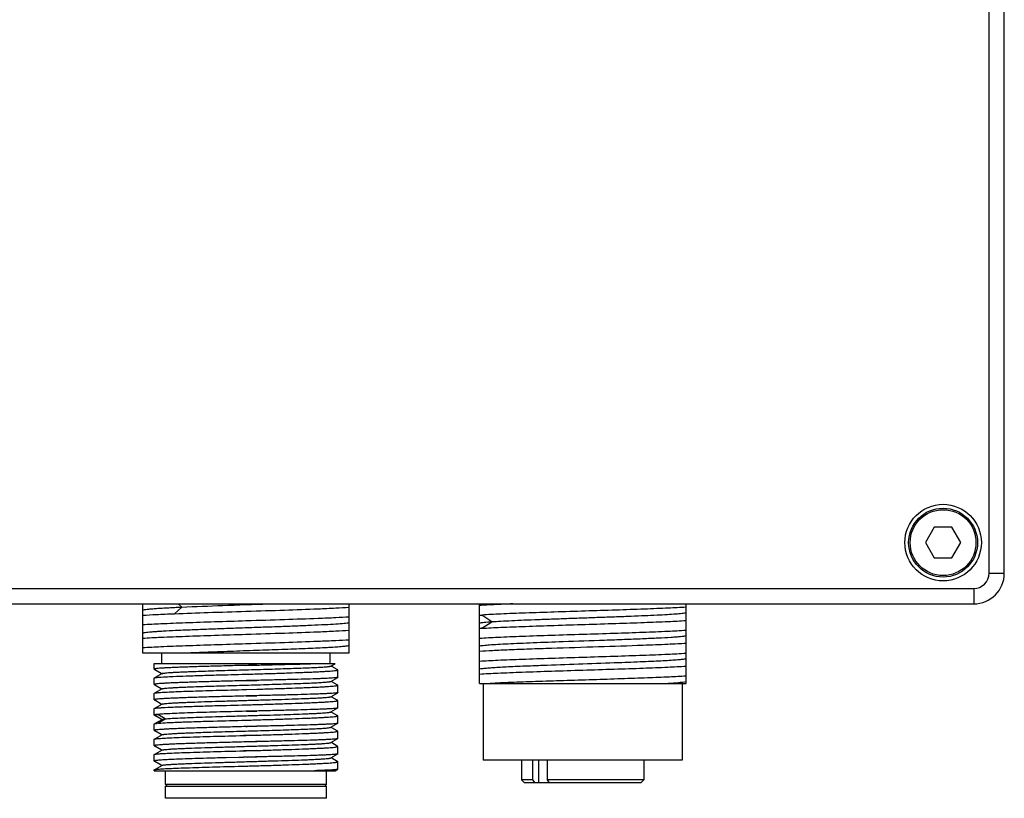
# Model space of a CAD drawing. Header units: millimetres. Extents: x 166 to 626, y 114 to 458.
# Tile 4 of 14: x 350 to 414, y 236 to 286. Entities that reach past the tile are written whole.
import ezdxf

# ---------------------------------------------------------------- set-up
doc = ezdxf.new("R2010")
doc.units = ezdxf.units.MM
doc.header["$LTSCALE"] = 46.255
doc.header["$PDMODE"] = 3
doc.header["$PDSIZE"] = 8
doc.layers.get('0').update_dxf_attribs({"linetype": 'CONTINUOUS'})
doc.layers.get('Defpoints').update_dxf_attribs({"linetype": 'CONTINUOUS'})
doc.layers.add('00-LINE-LASER-SCANNERDIMENSION', color=7, linetype='CONTINUOUS')
doc.layers.add('00_COMPONENTS', color=7, linetype='CONTINUOUS')
doc.styles.add('尺寸值样式', font='兰亭黑 GBK.TTF', dxfattribs={"height": 4})
doc.dimstyles.new('1直线标注', dxfattribs={"dimtxt": 4, "dimasz": 3, "dimexe": 2.5, "dimexo": 0, "dimtad": 1, "dimdec": 1, "dimdsep": 46, "dimtxsty": '尺寸值样式', "dimcen": 0, "dimclrd": 8, "dimclre": 8, "dimclrt": 7, "dimadec": 0, "dimazin": 0, "dimtp": 0.001, "dimtm": 0.001, "dimtfac": 1, "dimtdec": 1, "dimtmove": 0, "dimatfit": 0, "dimldrblk": '_FILLED', "dimfxl": 1, "dimtolj": 1, "dimlwd": 15, "dimlwe": 15, "dimarcsym": 0})

# ---------------------------------------------------------------- blocks, each defined once
blk = doc.blocks.new('*D8')
at = {"layer": '00-LINE-LASER-SCANNERDIMENSION', "color": 8, "lineweight": 15}
for p, q in [((320.915, 255.735), (320.915, 400.907)), ((408.415, 359.735), (408.415, 400.907)), ((323.915, 398.407), (405.415, 398.407))]:
    blk.add_line(p, q, dxfattribs=at)
at = {"layer": '00-LINE-LASER-SCANNERDIMENSION', "color": 8}
for points in [[(323.915, 398.907), (323.915, 397.907), (320.915, 398.407)], [(405.415, 397.907), (405.415, 398.907), (408.415, 398.407)]]:
    blk.add_solid(points, dxfattribs=at)
at = {"layer": 'Defpoints', "color": 0}
for p in [(408.415, 398.407), (408.415, 359.735), (320.915, 255.735)]:
    blk.add_point(p, dxfattribs=at)
at = {"layer": '00-LINE-LASER-SCANNERDIMENSION', "color": 7, "lineweight": 30, "insert": (364.507, 404.365), "char_height": 4, "attachment_point": 2, "line_spacing_factor": 0.9, "style": '尺寸值样式'}
blk.add_mtext('\\A1;87.5', dxfattribs=at)
blk = doc.blocks.new('_FILLED')
at = {"color": 0, "linetype": 'ByBlock'}
blk.add_solid([(0, 0), (-1, 0.167), (-1, -0.167)], dxfattribs=at)

msp = doc.modelspace()

# ---------------------------------------------------------------- linework, layer by layer
at = {"layer": '00_COMPONENTS'}
for p, q in [((413.415, 250.235), (413.415, 318.344)), ((414.415, 250.235), (414.415, 318.344)), ((409.837, 253.235), (409.26, 252.235)), ((410.992, 253.235), (409.837, 253.235)), ((411.569, 252.235), (410.992, 253.235)), ((409.26, 252.235), (409.837, 251.235)), ((410.992, 251.235), (411.569, 252.235)), ((409.837, 251.235), (410.992, 251.235)), ((413.415, 250.235), (414.415, 250.235)), ((318.915, 249.235), (412.415, 249.235)), ((412.415, 249.235), (412.415, 248.235)), ((318.915, 248.235), (412.415, 248.235)), ((358.125, 248.235), (358.125, 246.857)), ((360.214, 247.593), (360.679, 248.026)), ((360.679, 248.026), (360.454, 248.235)), ((364.875, 247.751), (364.915, 247.752)), ((371.625, 245.035), (371.625, 248.235)), ((380.125, 243.035), (380.125, 248.235)), ((393.625, 243.035), (393.625, 248.235)), ((360.182, 247.593), (360.214, 247.594)), ((364.915, 247.118), (364.875, 247.117)), ((380.93, 247.071), (380.279, 247.504)), ((380.279, 246.637), (380.93, 247.071)), ((358.125, 246.854), (358.125, 245.357)), ((364.875, 246.251), (364.915, 246.252)), ((385.578, 245.776), (385.601, 245.777)), ((358.125, 245.353), (358.125, 245.035)), ((364.915, 245.618), (364.875, 245.617)), ((358.125, 245.035), (371.625, 245.035)), ((359.375, 244.335), (359.375, 245.035)), ((370.375, 244.335), (370.375, 245.035)), ((358.875, 244.335), (370.697, 244.335)), ((358.875, 243.969), (358.875, 244.335)), ((358.914, 243.962), (358.923, 243.956)), ((358.923, 243.956), (359.339, 243.716)), ((364.875, 244.218), (365.582, 244.237)), ((367.839, 244.291), (367.859, 244.292)), ((370.417, 244.172), (370.697, 244.335)), ((370.487, 244.148), (370.43, 244.18)), ((370.831, 243.948), (370.487, 244.148)), ((370.868, 243.928), (370.831, 243.948)), ((370.875, 243.441), (370.875, 243.919)), ((383.788, 244.21), (383.803, 244.211)), ((358.875, 242.97), (358.875, 243.392)), ((359.401, 243.68), (358.943, 243.416)), ((359.339, 243.716), (359.401, 243.68)), ((359.414, 243.688), (359.401, 243.68)), ((364.875, 243.641), (364.915, 243.642)), ((364.875, 243.641), (364.915, 243.642)), ((364.915, 243.219), (364.875, 243.218)), ((364.915, 243.219), (365.582, 243.237)), ((370.417, 243.173), (370.869, 243.434)), ((370.487, 243.148), (370.43, 243.18)), ((370.832, 242.948), (370.487, 243.148)), ((358.914, 242.962), (358.923, 242.956)), ((358.923, 242.956), (359.339, 242.716)), ((359.401, 242.68), (358.943, 242.416)), ((359.339, 242.716), (359.401, 242.68)), ((359.414, 242.688), (359.401, 242.68)), ((364.626, 242.634), (364.915, 242.642)), ((364.626, 242.634), (364.875, 242.641)), ((364.875, 242.641), (364.915, 242.642)), ((364.915, 242.642), (365.583, 242.659)), ((364.915, 242.642), (365.583, 242.659)), ((370.868, 242.928), (370.832, 242.948)), ((370.875, 242.441), (370.875, 242.92)), ((380.125, 243.035), (393.625, 243.035)), ((380.375, 243.035), (380.375, 238.035)), ((393.375, 243.035), (393.375, 238.035)), ((358.875, 241.969), (358.875, 242.392)), ((358.914, 241.962), (358.923, 241.956)), ((358.923, 241.956), (359.339, 241.716)), ((364.875, 242.218), (365.582, 242.237)), ((370.417, 242.172), (370.869, 242.434)), ((370.487, 242.148), (370.431, 242.18)), ((370.832, 241.949), (370.487, 242.148)), ((370.868, 241.928), (370.832, 241.949)), ((370.875, 241.441), (370.875, 241.92)), ((358.875, 240.969), (358.875, 241.392)), ((359.401, 241.681), (358.943, 241.416)), ((359.339, 241.716), (359.401, 241.681)), ((359.414, 241.689), (359.401, 241.681)), ((364.875, 241.641), (364.915, 241.642)), ((364.915, 241.219), (364.875, 241.218)), ((364.915, 241.642), (365.583, 241.659)), ((364.915, 241.219), (365.582, 241.237)), ((370.417, 241.172), (370.869, 241.434)), ((358.914, 240.962), (358.924, 240.956)), ((358.924, 240.956), (359.341, 240.715)), ((359.599, 240.723), (359.117, 241.011)), ((359.123, 240.438), (359.6, 240.723)), ((359.414, 240.688), (359.14, 240.53)), ((359.341, 240.715), (359.4, 240.68)), ((364.875, 240.641), (364.915, 240.642)), ((364.875, 240.641), (364.915, 240.642)), ((364.915, 240.642), (365.583, 240.659)), ((370.487, 241.148), (370.43, 241.18)), ((370.832, 240.949), (370.487, 241.148)), ((370.868, 240.928), (370.832, 240.949)), ((370.875, 240.441), (370.875, 240.919)), ((358.875, 239.969), (358.875, 240.392)), ((358.917, 239.96), (358.924, 239.956)), ((358.924, 239.956), (359.341, 239.715)), ((359.14, 240.53), (358.943, 240.416)), ((364.875, 240.218), (364.948, 240.22)), ((364.948, 240.22), (365.582, 240.237)), ((370.417, 240.173), (370.869, 240.434)), ((370.486, 240.148), (370.43, 240.181)), ((370.831, 239.949), (370.486, 240.148)), ((370.868, 239.928), (370.831, 239.949)), ((370.875, 240.441), (370.869, 240.434)), ((358.875, 238.969), (358.875, 239.392)), ((359.4, 239.68), (358.943, 239.416)), ((359.341, 239.715), (359.4, 239.68)), ((359.414, 239.688), (359.4, 239.68)), ((364.915, 239.642), (364.71, 239.636)), ((364.71, 239.636), (364.875, 239.641)), ((365.583, 239.659), (364.915, 239.642)), ((364.915, 239.642), (365.583, 239.659)), ((370.417, 239.173), (370.869, 239.434)), ((370.875, 239.441), (370.869, 239.434)), ((370.875, 239.441), (370.875, 239.92)), ((358.914, 238.962), (358.924, 238.956)), ((358.924, 238.956), (359.342, 238.715)), ((359.401, 238.68), (358.943, 238.416)), ((359.342, 238.715), (359.401, 238.68)), ((359.414, 238.689), (359.401, 238.68)), ((364.949, 238.643), (364.712, 238.636)), ((364.712, 238.636), (364.875, 238.641)), ((364.875, 239.218), (365.582, 239.237)), ((364.915, 238.642), (365.583, 238.659)), ((365.583, 238.659), (364.949, 238.643)), ((370.486, 239.148), (370.43, 239.18)), ((370.831, 238.949), (370.486, 239.148)), ((370.868, 238.928), (370.831, 238.949)), ((370.875, 238.441), (370.875, 238.92)), ((358.875, 237.97), (358.875, 238.392)), ((362.061, 238.141), (362.044, 238.14)), ((362.071, 238.141), (362.061, 238.141)), ((362.315, 238.148), (362.071, 238.141)), ((362.337, 238.149), (362.315, 238.148)), ((363.286, 238.176), (363.261, 238.175)), ((363.295, 238.176), (363.286, 238.176)), ((363.539, 238.182), (363.295, 238.176)), ((363.58, 238.184), (363.539, 238.182)), ((364.388, 238.205), (363.58, 238.184)), ((364.948, 238.22), (364.388, 238.205)), ((364.461, 238.207), (364.715, 238.214)), ((364.875, 238.218), (364.715, 238.214)), ((364.948, 238.22), (365.582, 238.237)), ((370.417, 238.172), (370.869, 238.434)), ((370.486, 238.148), (370.43, 238.18)), ((370.831, 237.949), (370.486, 238.148)), ((393.375, 238.035), (380.375, 238.035)), ((382.875, 238.035), (382.875, 236.735)), ((383.624, 236.735), (383.624, 238.035)), ((383.976, 238.035), (383.976, 236.535)), ((384.544, 238.035), (384.544, 236.735)), ((390.875, 238.035), (390.875, 236.735)), ((358.875, 237.335), (358.875, 237.392)), ((358.914, 237.962), (358.924, 237.956)), ((358.924, 237.956), (359.342, 237.715)), ((359.401, 237.68), (358.943, 237.416)), ((359.342, 237.715), (359.401, 237.68)), ((359.414, 237.688), (359.401, 237.68)), ((364.611, 237.634), (364.875, 237.641)), ((364.611, 237.634), (364.772, 237.638)), ((364.772, 237.638), (364.875, 237.641)), ((364.875, 237.641), (364.915, 237.642)), ((364.875, 237.641), (364.915, 237.642)), ((364.915, 237.642), (364.934, 237.642)), ((364.934, 237.642), (365.583, 237.659)), ((370.697, 237.335), (370.869, 237.434)), ((370.868, 237.928), (370.831, 237.949)), ((370.875, 237.441), (370.875, 237.919)), ((358.875, 237.335), (370.697, 237.335)), ((359.625, 236.435), (359.625, 237.335)), ((370.125, 236.435), (370.125, 237.335)), ((383.624, 236.735), (382.875, 236.735)), ((383.075, 236.535), (382.875, 236.735)), ((383.768, 236.535), (383.624, 236.735)), ((390.875, 236.735), (384.544, 236.735)), ((384.544, 236.735), (384.687, 236.535)), ((390.675, 236.535), (390.875, 236.735)), ((370.125, 236.435), (359.625, 236.435)), ((359.725, 236.335), (359.625, 236.435)), ((359.625, 236.335), (370.125, 236.335)), ((359.625, 235.535), (359.625, 236.335)), ((370.025, 236.335), (370.125, 236.435)), ((370.125, 235.535), (370.125, 236.335)), ((390.675, 236.535), (383.075, 236.535)), ((370.125, 235.535), (359.625, 235.535))]:
    msp.add_line(p, q, dxfattribs=at)
for radius in [2.5, 2.25, 2.15]:
    msp.add_circle((410.415, 252.235), radius, dxfattribs=at)
for centre, radius, start, end in [((412.415, 250.235), 2, 270, 360), ((412.415, 250.235), 1, 270, 360), ((359.556, 235.731), 4.727, 95.36078, 95.74567), ((359.685, 234.355), 6.109, 94.77855, 95.35894)]:
    msp.add_arc(centre, radius, start, end, dxfattribs=at)
for points, knots in [([(358.125, 247.838), (358.161, 247.849), (358.257, 247.865), (358.431, 247.887), (358.669, 247.909), (358.967, 247.932), (359.321, 247.956), (359.898, 247.989), (360.356, 248.012), (360.679, 248.026)], [0, 0, 0, 0, 0.043927, 0.112988, 0.206474, 0.323321, 0.462393, 0.622482, 1, 1, 1, 1]), ([(360.214, 247.594), (360.946, 247.623), (362.5, 247.676), (364.054, 247.725), (364.875, 247.751)], [0, 0, 0, 0, 0.471496, 1, 1, 1, 1]), ([(360.679, 248.026), (361.574, 248.065), (363.462, 248.135), (365.35, 248.2), (366.343, 248.235)], [0, 0, 0, 0, 0.474004, 1, 1, 1, 1]), ([(364.915, 247.752), (365.741, 247.778), (367.3, 247.827), (368.859, 247.881), (369.592, 247.911)], [0, 0, 0, 0, 0.52938, 1, 1, 1, 1]), ([(369.592, 247.911), (369.975, 247.927), (370.653, 247.96), (371.33, 247.999), (371.625, 248.021)], [0, 0, 0, 0, 0.564313, 1, 1, 1, 1]), ([(382.317, 248.235), (381.903, 248.219), (381.172, 248.188), (380.441, 248.149), (380.125, 248.128)], [0, 0, 0, 0, 0.566587, 1, 1, 1, 1]), ([(393.625, 248.017), (393.236, 247.99), (392.601, 247.957), (391.691, 247.919), (390.552, 247.876), (388.991, 247.821), (387.032, 247.762), (385.062, 247.697), (383.221, 247.639), (381.641, 247.576), (380.69, 247.53), (380.279, 247.505)], [0, 0, 0, 0, 0.087432, 0.142807, 0.204684, 0.343413, 0.493725, 0.644896, 0.786141, 0.907389, 1, 1, 1, 1]), ([(380.93, 247.072), (381.126, 247.085), (381.561, 247.11), (382.27, 247.146), (383.086, 247.183), (383.991, 247.219), (384.963, 247.254), (385.981, 247.291), (387.019, 247.328), (388.054, 247.364), (389.061, 247.399), (390.017, 247.436), (390.9, 247.472), (391.688, 247.507), (392.364, 247.542), (392.911, 247.578), (393.28, 247.609), (393.503, 247.636), (393.589, 247.649), (393.625, 247.656)], [0, 0, 0, 0, 0.04643, 0.102736, 0.167517, 0.239293, 0.31647, 0.397202, 0.479581, 0.561701, 0.641627, 0.717473, 0.787514, 0.850124, 0.903727, 0.947153, 0.9795, 0.991276, 1, 1, 1, 1]), ([(358.125, 247.491), (358.423, 247.511), (359.109, 247.548), (359.795, 247.578), (360.182, 247.593)], [0, 0, 0, 0, 0.435293, 1, 1, 1, 1]), ([(364.875, 247.117), (364.191, 247.096), (362.874, 247.054), (361.022, 246.992), (359.455, 246.931), (358.522, 246.884), (358.125, 246.857)], [0, 0, 0, 0, 0.303855, 0.585165, 0.823083, 1, 1, 1, 1]), ([(358.125, 246.338), (358.156, 246.347), (358.238, 246.363), (358.386, 246.383), (358.586, 246.403), (358.834, 246.424), (359.131, 246.445), (359.614, 246.475), (360.318, 246.51), (361.264, 246.551), (362.324, 246.593), (363.466, 246.635), (364.652, 246.676), (365.847, 246.718), (367.013, 246.759), (368.114, 246.801), (369.114, 246.842), (369.983, 246.883), (370.693, 246.924), (371.175, 246.959), (371.466, 246.99), (371.578, 247.006), (371.625, 247.015)], [0, 0, 0, 0, 0.007291, 0.018387, 0.033222, 0.051714, 0.073761, 0.099179, 0.159209, 0.229972, 0.309299, 0.39465, 0.483404, 0.572772, 0.659963, 0.742242, 0.817063, 0.882071, 0.935239, 0.974948, 0.989354, 1, 1, 1, 1]), ([(369.592, 247.277), (368.859, 247.247), (367.3, 247.193), (365.741, 247.144), (364.915, 247.118)], [0, 0, 0, 0, 0.470619, 1, 1, 1, 1]), ([(371.625, 247.37), (371.33, 247.351), (370.652, 247.318), (369.975, 247.29), (369.592, 247.277)], [0, 0, 0, 0, 0.435637, 1, 1, 1, 1]), ([(380.125, 247.494), (380.15, 247.496), (380.201, 247.499), (380.252, 247.503), (380.279, 247.505)], [0, 0, 0, 0, 0.490224, 1, 1, 1, 1]), ([(380.125, 246.988), (380.167, 246.996), (380.269, 247.012), (380.537, 247.042), (380.763, 247.059), (380.93, 247.071)], [0, 0, 0, 0, 0.158754, 0.379382, 1, 1, 1, 1]), ([(380.279, 246.638), (380.69, 246.664), (381.641, 246.71), (383.221, 246.771), (385.062, 246.832), (387.032, 246.894), (388.991, 246.956), (390.798, 247.017), (392.326, 247.077), (393.236, 247.124), (393.625, 247.15)], [0, 0, 0, 0, 0.092613, 0.21386, 0.355105, 0.506276, 0.656588, 0.795317, 0.91257, 1, 1, 1, 1]), ([(364.915, 246.252), (365.741, 246.278), (367.3, 246.327), (368.859, 246.381), (369.592, 246.411)], [0, 0, 0, 0, 0.529385, 1, 1, 1, 1]), ([(369.592, 246.411), (369.975, 246.427), (370.653, 246.459), (371.33, 246.499), (371.625, 246.521)], [0, 0, 0, 0, 0.564308, 1, 1, 1, 1]), ([(380.279, 246.638), (380.265, 246.637), (380.214, 246.633), (380.163, 246.63), (380.125, 246.627)], [0, 0, 0, 0, 0.257314, 1, 1, 1, 1]), ([(380.125, 245.994), (380.522, 246.021), (381.455, 246.068), (383.022, 246.13), (384.874, 246.192), (386.875, 246.255), (388.876, 246.318), (390.728, 246.38), (392.294, 246.442), (393.227, 246.489), (393.625, 246.516)], [0, 0, 0, 0, 0.088458, 0.207418, 0.348075, 0.499999, 0.651923, 0.792581, 0.911541, 1, 1, 1, 1]), ([(358.125, 245.991), (358.522, 246.018), (359.455, 246.065), (361.022, 246.126), (362.874, 246.188), (364.191, 246.23), (364.875, 246.251)], [0, 0, 0, 0, 0.176919, 0.41484, 0.696149, 1, 1, 1, 1]), ([(369.592, 245.777), (368.859, 245.747), (367.3, 245.693), (365.741, 245.644), (364.915, 245.618)], [0, 0, 0, 0, 0.470619, 1, 1, 1, 1]), ([(371.625, 245.87), (371.33, 245.851), (370.652, 245.818), (369.975, 245.791), (369.592, 245.777)], [0, 0, 0, 0, 0.435637, 1, 1, 1, 1]), ([(380.125, 245.488), (380.161, 245.495), (380.245, 245.508), (380.463, 245.534), (380.824, 245.565), (381.36, 245.6), (382.022, 245.634), (382.794, 245.67), (383.991, 245.72), (384.93, 245.753), (385.578, 245.776)], [0, 0, 0, 0, 0.019965, 0.046763, 0.120311, 0.219357, 0.341626, 0.484199, 0.643866, 1, 1, 1, 1]), ([(385.601, 245.777), (386.501, 245.809), (387.831, 245.855), (389.557, 245.917), (390.727, 245.964), (391.746, 246.009), (392.482, 246.049), (392.966, 246.083), (393.242, 246.106), (393.455, 246.128), (393.575, 246.146), (393.625, 246.156)], [0, 0, 0, 0, 0.336142, 0.497069, 0.644793, 0.77339, 0.877986, 0.919997, 0.954523, 0.981198, 1, 1, 1, 1]), ([(364.875, 245.617), (364.191, 245.596), (362.874, 245.554), (361.022, 245.492), (359.455, 245.431), (358.522, 245.384), (358.125, 245.357)], [0, 0, 0, 0, 0.303854, 0.585163, 0.823082, 1, 1, 1, 1]), ([(360.901, 245.036), (361.4, 245.057), (362.452, 245.098), (364.073, 245.157), (365.746, 245.214), (367.368, 245.273), (368.64, 245.321), (369.557, 245.363), (370.142, 245.392), (370.645, 245.421), (371.058, 245.451), (371.375, 245.479), (371.553, 245.501), (371.625, 245.514)], [0, 0, 0, 0, 0.139627, 0.293937, 0.453242, 0.607612, 0.747402, 0.809051, 0.863892, 0.91108, 0.949848, 0.979598, 1, 1, 1, 1]), ([(393.625, 245.65), (393.445, 245.637), (393.048, 245.614), (392.115, 245.569), (390.389, 245.501), (387.853, 245.419), (385.37, 245.342), (383.425, 245.277), (382.143, 245.23), (381.059, 245.183), (380.409, 245.148), (380.125, 245.128)], [0, 0, 0, 0, 0.03995, 0.08846, 0.207419, 0.423323, 0.651923, 0.759065, 0.85537, 0.936811, 1, 1, 1, 1]), ([(380.125, 244.494), (380.522, 244.521), (381.455, 244.568), (383.022, 244.63), (384.874, 244.692), (386.875, 244.755), (388.876, 244.818), (390.728, 244.88), (392.294, 244.942), (393.227, 244.989), (393.625, 245.016)], [0, 0, 0, 0, 0.088458, 0.207418, 0.348075, 0.499999, 0.651923, 0.792581, 0.911541, 1, 1, 1, 1]), ([(389.23, 244.406), (389.759, 244.425), (390.52, 244.454), (391.488, 244.498), (392.104, 244.529), (392.629, 244.559), (393.056, 244.589), (393.377, 244.619), (393.555, 244.642), (393.625, 244.656)], [0, 0, 0, 0, 0.360506, 0.519325, 0.660099, 0.780245, 0.877898, 0.951574, 1, 1, 1, 1]), ([(364.875, 244.218), (364.485, 244.208), (363.719, 244.187), (362.608, 244.157), (361.729, 244.131), (361.081, 244.11), (360.646, 244.094), (360.252, 244.079), (359.902, 244.064), (359.6, 244.048), (359.349, 244.033), (359.173, 244.02), (359.059, 244.009), (358.995, 244.001), (358.944, 243.994), (358.907, 243.986), (358.886, 243.98), (358.875, 243.973), (358.875, 243.969)], [0, 0, 0, 0, 0.194803, 0.382126, 0.554775, 0.633497, 0.706123, 0.771958, 0.830367, 0.880793, 0.922754, 0.955855, 0.968985, 0.979797, 0.988272, 0.994407, 0.998235, 1, 1, 1, 1]), ([(358.875, 243.969), (358.875, 243.967), (358.881, 243.961), (358.903, 243.953), (358.924, 243.949), (358.941, 243.946)], [0, 0, 0, 0, 0.099822, 0.290894, 1, 1, 1, 1]), ([(358.916, 243.962), (358.914, 243.963), (358.909, 243.966), (358.91, 243.971), (358.911, 243.973)], [0, 0, 0, 0, 0.589676, 1, 1, 1, 1]), ([(358.911, 243.973), (358.915, 243.977), (358.932, 243.983), (358.949, 243.988), (358.96, 243.99)], [0, 0, 0, 0, 0.34595, 1, 1, 1, 1]), ([(359.414, 243.688), (359.42, 243.692), (359.437, 243.697), (359.469, 243.705), (359.513, 243.712), (359.596, 243.723), (359.729, 243.736), (359.924, 243.75), (360.164, 243.765), (360.446, 243.78), (360.769, 243.795), (361.423, 243.822), (362.462, 243.858), (363.902, 243.901), (365.174, 243.938), (366.203, 243.968), (366.945, 243.99), (367.647, 244.013), (368.292, 244.035), (368.87, 244.057), (369.367, 244.08), (369.726, 244.099), (369.966, 244.115), (370.108, 244.126), (370.224, 244.137), (370.313, 244.148), (370.374, 244.159), (370.406, 244.167), (370.417, 244.172)], [0, 0, 0, 0, 0.00187, 0.004815, 0.008857, 0.013996, 0.027531, 0.045311, 0.067179, 0.092947, 0.122386, 0.155231, 0.271092, 0.405428, 0.547395, 0.617661, 0.685539, 0.749651, 0.808711, 0.861502, 0.906966, 0.944201, 0.959475, 0.972419, 0.98298, 0.991116, 0.996788, 1, 1, 1, 1]), ([(365.582, 244.237), (365.527, 244.236), (365.304, 244.229), (365.082, 244.224), (364.915, 244.219)], [0, 0, 0, 0, 0.249248, 1, 1, 1, 1]), ([(365.582, 244.237), (365.778, 244.242), (366.531, 244.26), (367.283, 244.277), (367.839, 244.291)], [0, 0, 0, 0, 0.26106, 1, 1, 1, 1]), ([(365.583, 243.659), (365.937, 243.67), (366.628, 243.691), (367.622, 243.724), (368.4, 243.752), (368.97, 243.775), (369.348, 243.791), (369.69, 243.807), (369.992, 243.824), (370.252, 243.839), (370.468, 243.855), (370.638, 243.87), (370.75, 243.884), (370.815, 243.895), (370.847, 243.903), (370.865, 243.909), (370.875, 243.916), (370.875, 243.919)], [0, 0, 0, 0, 0.200704, 0.390432, 0.562955, 0.640967, 0.712609, 0.777295, 0.834494, 0.883737, 0.924625, 0.956835, 0.980125, 0.988381, 0.994374, 0.998153, 1, 1, 1, 1]), ([(367.859, 244.292), (367.995, 244.295), (368.493, 244.309), (368.99, 244.323), (369.351, 244.335)], [0, 0, 0, 0, 0.273662, 1, 1, 1, 1]), ([(370.875, 243.919), (370.875, 243.92), (370.874, 243.924), (370.87, 243.926), (370.868, 243.928)], [0, 0, 0, 0, 0.18806, 1, 1, 1, 1]), ([(380.125, 243.988), (380.185, 244), (380.336, 244.021), (380.605, 244.047), (380.96, 244.074), (381.394, 244.101), (381.903, 244.129), (382.709, 244.167), (383.345, 244.193), (383.788, 244.21)], [0, 0, 0, 0, 0.049953, 0.124116, 0.221419, 0.340458, 0.479784, 0.63767, 1, 1, 1, 1]), ([(393.625, 244.149), (393.227, 244.122), (392.294, 244.075), (390.728, 244.013), (388.876, 243.951), (386.875, 243.888), (384.874, 243.825), (383.022, 243.763), (381.455, 243.701), (380.522, 243.654), (380.125, 243.627)], [0, 0, 0, 0, 0.088458, 0.207418, 0.348075, 0.499999, 0.651923, 0.792581, 0.911541, 1, 1, 1, 1]), ([(383.803, 244.211), (383.863, 244.213), (384.11, 244.223), (384.357, 244.232), (384.543, 244.239)], [0, 0, 0, 0, 0.245171, 1, 1, 1, 1]), ([(384.543, 244.239), (385.324, 244.268), (386.887, 244.321), (388.449, 244.377), (389.23, 244.406)], [0, 0, 0, 0, 0.50014, 1, 1, 1, 1]), ([(358.875, 243.392), (358.875, 243.396), (358.888, 243.404), (358.911, 243.41), (358.953, 243.418), (358.986, 243.423), (359.005, 243.425)], [0, 0, 0, 0, 0.085156, 0.274481, 0.578983, 1, 1, 1, 1]), ([(364.875, 243.218), (364.485, 243.208), (363.719, 243.188), (362.608, 243.157), (361.729, 243.131), (361.081, 243.11), (360.646, 243.094), (360.252, 243.079), (359.902, 243.064), (359.6, 243.048), (359.349, 243.033), (359.173, 243.02), (359.059, 243.009), (358.995, 243.001), (358.944, 242.994), (358.907, 242.986), (358.886, 242.98), (358.875, 242.973), (358.875, 242.97)], [0, 0, 0, 0, 0.194802, 0.382126, 0.554775, 0.633497, 0.706124, 0.771958, 0.830368, 0.880794, 0.922756, 0.955857, 0.968988, 0.979799, 0.988274, 0.994408, 0.998236, 1, 1, 1, 1]), ([(359.005, 243.425), (359.052, 243.431), (359.165, 243.442), (359.457, 243.464), (359.701, 243.476), (359.88, 243.485)], [0, 0, 0, 0, 0.164635, 0.387534, 1, 1, 1, 1]), ([(359.414, 242.688), (359.42, 242.692), (359.437, 242.697), (359.469, 242.705), (359.513, 242.712), (359.596, 242.723), (359.729, 242.736), (359.924, 242.75), (360.163, 242.765), (360.446, 242.78), (360.769, 242.795), (361.423, 242.822), (362.462, 242.858), (363.902, 242.901), (365.174, 242.938), (366.203, 242.968), (366.945, 242.99), (367.647, 243.013), (368.293, 243.035), (368.87, 243.057), (369.367, 243.08), (369.727, 243.099), (369.966, 243.115), (370.108, 243.126), (370.224, 243.137), (370.313, 243.148), (370.374, 243.159), (370.407, 243.167), (370.417, 243.173)], [0, 0, 0, 0, 0.00187, 0.004817, 0.008861, 0.014, 0.027525, 0.045295, 0.067165, 0.09294, 0.122374, 0.155211, 0.271082, 0.405424, 0.547398, 0.617665, 0.685552, 0.749662, 0.80872, 0.861524, 0.906973, 0.94421, 0.959492, 0.972431, 0.98298, 0.991104, 0.996776, 1, 1, 1, 1]), ([(359.88, 243.485), (359.959, 243.489), (360.319, 243.505), (360.678, 243.518), (360.958, 243.528)], [0, 0, 0, 0, 0.220541, 1, 1, 1, 1]), ([(360.958, 243.528), (361.064, 243.532), (361.517, 243.547), (361.971, 243.561), (362.319, 243.571)], [0, 0, 0, 0, 0.232913, 1, 1, 1, 1]), ([(362.319, 243.571), (362.523, 243.577), (363.375, 243.601), (364.227, 243.624), (364.875, 243.641)], [0, 0, 0, 0, 0.239239, 1, 1, 1, 1]), ([(364.915, 243.642), (364.971, 243.643), (365.194, 243.649), (365.416, 243.655), (365.583, 243.659)], [0, 0, 0, 0, 0.250559, 1, 1, 1, 1]), ([(364.915, 243.642), (364.971, 243.643), (365.194, 243.649), (365.416, 243.654), (365.583, 243.659)], [0, 0, 0, 0, 0.250604, 1, 1, 1, 1]), ([(365.582, 243.237), (365.527, 243.236), (365.304, 243.229), (365.082, 243.224), (364.915, 243.219)], [0, 0, 0, 0, 0.249248, 1, 1, 1, 1]), ([(370.869, 243.434), (370.864, 243.431), (370.848, 243.426), (370.819, 243.42), (370.779, 243.414), (370.702, 243.404), (370.578, 243.393), (370.397, 243.381), (370.172, 243.369), (369.907, 243.356), (369.603, 243.344), (369.126, 243.327), (368.452, 243.307), (367.566, 243.284), (366.597, 243.261), (365.926, 243.245), (365.582, 243.237)], [0, 0, 0, 0, 0.003495, 0.009086, 0.016816, 0.026691, 0.052811, 0.087276, 0.129828, 0.180151, 0.237852, 0.302494, 0.450533, 0.619702, 0.804759, 1, 1, 1, 1]), ([(370.875, 243.441), (370.875, 243.44), (370.874, 243.437), (370.871, 243.435), (370.869, 243.434)], [0, 0, 0, 0, 0.189442, 1, 1, 1, 1]), ([(393.625, 243.516), (393.264, 243.492), (392.424, 243.448), (391.014, 243.391), (389.344, 243.333), (387.518, 243.275), (385.651, 243.217), (383.862, 243.159), (382.263, 243.101), (381.272, 243.059), (380.827, 243.035)], [0, 0, 0, 0, 0.084653, 0.19716, 0.330457, 0.476153, 0.62508, 0.767862, 0.895512, 1, 1, 1, 1]), ([(392.213, 243.035), (392.38, 243.044), (392.681, 243.062), (393.085, 243.092), (393.389, 243.12), (393.558, 243.143), (393.625, 243.156)], [0, 0, 0, 0, 0.352712, 0.63972, 0.855981, 1, 1, 1, 1]), ([(358.875, 242.97), (358.875, 242.967), (358.881, 242.961), (358.903, 242.953), (358.925, 242.949), (358.941, 242.946)], [0, 0, 0, 0, 0.099743, 0.290811, 1, 1, 1, 1]), ([(358.914, 242.962), (358.912, 242.963), (358.909, 242.965), (358.906, 242.974), (358.914, 242.977), (358.918, 242.979)], [0, 0, 0, 0, 0.273809, 0.451158, 1, 1, 1, 1]), ([(358.918, 242.979), (358.921, 242.98), (358.937, 242.986), (358.954, 242.989), (358.968, 242.992)], [0, 0, 0, 0, 0.17868, 1, 1, 1, 1]), ([(359.003, 242.425), (359.097, 242.437), (359.336, 242.456), (359.768, 242.481), (360.338, 242.506), (361.032, 242.531), (361.831, 242.557), (363.041, 242.592), (363.982, 242.617), (364.626, 242.634)], [0, 0, 0, 0, 0.050488, 0.127973, 0.230386, 0.354954, 0.498292, 0.656498, 1, 1, 1, 1]), ([(365.583, 242.659), (365.937, 242.67), (366.628, 242.691), (367.622, 242.724), (368.4, 242.752), (368.97, 242.775), (369.348, 242.791), (369.69, 242.807), (369.992, 242.823), (370.252, 242.839), (370.468, 242.855), (370.638, 242.87), (370.75, 242.884), (370.815, 242.895), (370.847, 242.903), (370.865, 242.909), (370.875, 242.916), (370.875, 242.92)], [0, 0, 0, 0, 0.200706, 0.390423, 0.562945, 0.640957, 0.712596, 0.777281, 0.834478, 0.883721, 0.92461, 0.956816, 0.980105, 0.98836, 0.994357, 0.998145, 1, 1, 1, 1]), ([(370.875, 242.92), (370.875, 242.92), (370.874, 242.924), (370.87, 242.926), (370.868, 242.928)], [0, 0, 0, 0, 0.189062, 1, 1, 1, 1]), ([(358.875, 242.392), (358.875, 242.396), (358.888, 242.404), (358.911, 242.41), (358.952, 242.418), (358.984, 242.422), (359.003, 242.425)], [0, 0, 0, 0, 0.085353, 0.274683, 0.579107, 1, 1, 1, 1]), ([(364.875, 242.218), (364.485, 242.208), (363.719, 242.187), (362.608, 242.157), (361.729, 242.131), (361.081, 242.11), (360.646, 242.094), (360.252, 242.079), (359.902, 242.064), (359.6, 242.048), (359.349, 242.033), (359.173, 242.02), (359.059, 242.009), (358.995, 242.001), (358.944, 241.994), (358.907, 241.986), (358.886, 241.98), (358.875, 241.973), (358.875, 241.969)], [0, 0, 0, 0, 0.194803, 0.382126, 0.554775, 0.633497, 0.706124, 0.771958, 0.830368, 0.880793, 0.922754, 0.955855, 0.968986, 0.979797, 0.988272, 0.994407, 0.998236, 1, 1, 1, 1]), ([(358.875, 241.969), (358.875, 241.967), (358.881, 241.961), (358.903, 241.953), (358.925, 241.949), (358.941, 241.946)], [0, 0, 0, 0, 0.099789, 0.290856, 1, 1, 1, 1]), ([(358.916, 241.962), (358.914, 241.963), (358.909, 241.966), (358.91, 241.971), (358.911, 241.973)], [0, 0, 0, 0, 0.591956, 1, 1, 1, 1]), ([(358.911, 241.973), (358.915, 241.977), (358.932, 241.983), (358.948, 241.987), (358.959, 241.99)], [0, 0, 0, 0, 0.344901, 1, 1, 1, 1]), ([(359.414, 241.689), (359.42, 241.692), (359.438, 241.698), (359.469, 241.705), (359.514, 241.712), (359.597, 241.723), (359.73, 241.736), (359.925, 241.751), (360.165, 241.765), (360.448, 241.78), (360.771, 241.795), (361.274, 241.816), (361.979, 241.841), (362.898, 241.871), (363.889, 241.901), (364.917, 241.931), (365.945, 241.96), (366.936, 241.99), (367.855, 242.019), (368.559, 242.045), (369.062, 242.066), (369.385, 242.081), (369.667, 242.096), (369.907, 242.11), (370.102, 242.125), (370.235, 242.138), (370.318, 242.149), (370.362, 242.156), (370.394, 242.163), (370.411, 242.169), (370.417, 242.172)], [0, 0, 0, 0, 0.001881, 0.004843, 0.008905, 0.014066, 0.02763, 0.045418, 0.067304, 0.093107, 0.122567, 0.155413, 0.230128, 0.314546, 0.405644, 0.500137, 0.594621, 0.685707, 0.770096, 0.844781, 0.877622, 0.907041, 0.932803, 0.954686, 0.972467, 0.985982, 0.991116, 0.995161, 0.998117, 1, 1, 1, 1]), ([(365.582, 242.237), (365.527, 242.236), (365.304, 242.229), (365.082, 242.224), (364.915, 242.219)], [0, 0, 0, 0, 0.249248, 1, 1, 1, 1]), ([(370.869, 242.434), (370.864, 242.431), (370.848, 242.426), (370.819, 242.42), (370.779, 242.414), (370.702, 242.404), (370.578, 242.393), (370.397, 242.381), (370.173, 242.369), (369.907, 242.356), (369.603, 242.344), (369.126, 242.327), (368.452, 242.307), (367.567, 242.284), (366.597, 242.261), (365.926, 242.245), (365.582, 242.237)], [0, 0, 0, 0, 0.00349, 0.009077, 0.016802, 0.026673, 0.052787, 0.087246, 0.129795, 0.180115, 0.237816, 0.302457, 0.4505, 0.619678, 0.804746, 1, 1, 1, 1]), ([(365.583, 241.659), (365.937, 241.67), (366.628, 241.691), (367.622, 241.724), (368.4, 241.752), (368.97, 241.775), (369.348, 241.791), (369.69, 241.807), (369.992, 241.823), (370.252, 241.839), (370.468, 241.855), (370.638, 241.87), (370.75, 241.884), (370.815, 241.895), (370.847, 241.903), (370.865, 241.909), (370.875, 241.916), (370.875, 241.92)], [0, 0, 0, 0, 0.200707, 0.390424, 0.562945, 0.640956, 0.712599, 0.777282, 0.83448, 0.883722, 0.924612, 0.95682, 0.980105, 0.98836, 0.994356, 0.99814, 1, 1, 1, 1]), ([(370.868, 241.928), (370.866, 241.929), (370.857, 241.933), (370.847, 241.936), (370.839, 241.938)], [0, 0, 0, 0, 0.1864, 1, 1, 1, 1]), ([(370.875, 241.92), (370.875, 241.92), (370.874, 241.924), (370.87, 241.926), (370.868, 241.928)], [0, 0, 0, 0, 0.189057, 1, 1, 1, 1]), ([(370.875, 242.441), (370.875, 242.44), (370.874, 242.437), (370.871, 242.435), (370.869, 242.434)], [0, 0, 0, 0, 0.189584, 1, 1, 1, 1]), ([(358.875, 241.392), (358.875, 241.396), (358.888, 241.404), (358.911, 241.41), (358.953, 241.418), (358.985, 241.423), (359.004, 241.425)], [0, 0, 0, 0, 0.085264, 0.274596, 0.579057, 1, 1, 1, 1]), ([(359.004, 241.425), (359.062, 241.432), (359.204, 241.446), (359.579, 241.471), (360.209, 241.501), (361.134, 241.535), (361.826, 241.556), (362.203, 241.568)], [0, 0, 0, 0, 0.055342, 0.133164, 0.352161, 0.646048, 1, 1, 1, 1]), ([(364.875, 241.218), (364.233, 241.201), (363.018, 241.169), (361.56, 241.127), (360.541, 241.091), (359.936, 241.066), (359.463, 241.041), (359.194, 241.022), (359.083, 241.011)], [0, 0, 0, 0, 0.332252, 0.62941, 0.75478, 0.86009, 0.942551, 1, 1, 1, 1]), ([(362.203, 241.568), (362.416, 241.574), (363.306, 241.599), (364.196, 241.623), (364.875, 241.641)], [0, 0, 0, 0, 0.238142, 1, 1, 1, 1]), ([(364.915, 241.642), (364.971, 241.643), (365.194, 241.649), (365.416, 241.654), (365.583, 241.659)], [0, 0, 0, 0, 0.250609, 1, 1, 1, 1]), ([(365.582, 241.237), (365.527, 241.236), (365.304, 241.229), (365.082, 241.224), (364.915, 241.219)], [0, 0, 0, 0, 0.249248, 1, 1, 1, 1]), ([(370.869, 241.434), (370.864, 241.431), (370.848, 241.426), (370.819, 241.42), (370.779, 241.414), (370.702, 241.404), (370.579, 241.393), (370.397, 241.381), (370.173, 241.369), (369.907, 241.356), (369.603, 241.344), (369.126, 241.327), (368.453, 241.307), (367.567, 241.284), (366.597, 241.261), (365.926, 241.245), (365.582, 241.237)], [0, 0, 0, 0, 0.003486, 0.00907, 0.016792, 0.02666, 0.052769, 0.087224, 0.12977, 0.180088, 0.237788, 0.302429, 0.450475, 0.619659, 0.804736, 1, 1, 1, 1]), ([(370.875, 241.441), (370.875, 241.44), (370.874, 241.437), (370.871, 241.435), (370.869, 241.434)], [0, 0, 0, 0, 0.189657, 1, 1, 1, 1]), ([(359.083, 241.011), (359.053, 241.008), (359.001, 241.002), (358.936, 240.993), (358.897, 240.984), (358.879, 240.976), (358.875, 240.972), (358.875, 240.969)], [0, 0, 0, 0, 0.424392, 0.731094, 0.919715, 0.971359, 1, 1, 1, 1]), ([(358.875, 240.969), (358.875, 240.967), (358.88, 240.962), (358.901, 240.954), (358.922, 240.949), (358.938, 240.946)], [0, 0, 0, 0, 0.101226, 0.292506, 1, 1, 1, 1]), ([(358.915, 240.962), (358.913, 240.963), (358.906, 240.969), (358.913, 240.975), (358.916, 240.977)], [0, 0, 0, 0, 0.497953, 1, 1, 1, 1]), ([(358.916, 240.977), (358.917, 240.977), (358.925, 240.981), (358.933, 240.984), (358.939, 240.985)], [0, 0, 0, 0, 0.189763, 1, 1, 1, 1]), ([(358.939, 240.985), (358.962, 240.991), (359.021, 241.001), (359.081, 241.008), (359.117, 241.011)], [0, 0, 0, 0, 0.391269, 1, 1, 1, 1]), ([(359.416, 240.688), (359.422, 240.692), (359.443, 240.698), (359.481, 240.707), (359.535, 240.715), (359.576, 240.72), (359.599, 240.723)], [0, 0, 0, 0, 0.127967, 0.33641, 0.62689, 1, 1, 1, 1]), ([(359.6, 240.723), (359.711, 240.735), (359.987, 240.755), (360.474, 240.782), (361.098, 240.809), (361.841, 240.837), (362.681, 240.864), (363.589, 240.892), (364.539, 240.92), (365.501, 240.947), (366.444, 240.975), (367.34, 241.002), (368.161, 241.03), (368.785, 241.054), (369.228, 241.073), (369.512, 241.087), (369.759, 241.101), (369.969, 241.115), (370.14, 241.128), (370.269, 241.142), (370.352, 241.154), (370.396, 241.164), (370.411, 241.169), (370.417, 241.172)], [0, 0, 0, 0, 0.03116, 0.076586, 0.134924, 0.204317, 0.282661, 0.367474, 0.456152, 0.545918, 0.633979, 0.717612, 0.79419, 0.861361, 0.890748, 0.917013, 0.939967, 0.959443, 0.975279, 0.98735, 0.995583, 0.998261, 1, 1, 1, 1]), ([(362.076, 240.564), (362.297, 240.57), (363.23, 240.597), (364.163, 240.622), (364.875, 240.641)], [0, 0, 0, 0, 0.236861, 1, 1, 1, 1]), ([(364.915, 240.642), (364.971, 240.643), (365.194, 240.649), (365.416, 240.654), (365.583, 240.659)], [0, 0, 0, 0, 0.250594, 1, 1, 1, 1]), ([(365.583, 240.659), (365.937, 240.67), (366.628, 240.691), (367.622, 240.724), (368.4, 240.752), (368.97, 240.775), (369.348, 240.791), (369.69, 240.807), (369.992, 240.823), (370.252, 240.839), (370.468, 240.855), (370.638, 240.87), (370.75, 240.884), (370.815, 240.895), (370.847, 240.903), (370.865, 240.909), (370.875, 240.916), (370.875, 240.919)], [0, 0, 0, 0, 0.200707, 0.390424, 0.562946, 0.640958, 0.7126, 0.777284, 0.834482, 0.883723, 0.924613, 0.956823, 0.980109, 0.988362, 0.994357, 0.99814, 1, 1, 1, 1]), ([(370.868, 240.928), (370.866, 240.929), (370.857, 240.933), (370.847, 240.936), (370.839, 240.938)], [0, 0, 0, 0, 0.187142, 1, 1, 1, 1]), ([(370.875, 240.919), (370.875, 240.92), (370.874, 240.924), (370.87, 240.926), (370.868, 240.928)], [0, 0, 0, 0, 0.188251, 1, 1, 1, 1]), ([(358.875, 240.392), (358.875, 240.396), (358.888, 240.404), (358.912, 240.41), (358.954, 240.418), (358.987, 240.423), (359.006, 240.425)], [0, 0, 0, 0, 0.084934, 0.27422, 0.578945, 1, 1, 1, 1]), ([(364.875, 240.218), (364.485, 240.208), (363.719, 240.187), (362.608, 240.157), (361.729, 240.131), (361.081, 240.11), (360.646, 240.094), (360.252, 240.079), (359.902, 240.064), (359.6, 240.048), (359.349, 240.033), (359.173, 240.02), (359.059, 240.009), (358.995, 240.001), (358.944, 239.994), (358.907, 239.986), (358.886, 239.98), (358.875, 239.973), (358.875, 239.969)], [0, 0, 0, 0, 0.194803, 0.382126, 0.554776, 0.633497, 0.706124, 0.771959, 0.830368, 0.880794, 0.922756, 0.955857, 0.968988, 0.9798, 0.988274, 0.994409, 0.998237, 1, 1, 1, 1]), ([(358.875, 239.969), (358.875, 239.967), (358.881, 239.961), (358.903, 239.953), (358.924, 239.949), (358.941, 239.946)], [0, 0, 0, 0, 0.099845, 0.290926, 1, 1, 1, 1]), ([(358.918, 239.962), (358.916, 239.963), (358.911, 239.966), (358.912, 239.972), (358.914, 239.973)], [0, 0, 0, 0, 0.585763, 1, 1, 1, 1]), ([(358.914, 239.973), (358.918, 239.978), (358.936, 239.984), (358.952, 239.988), (358.964, 239.99)], [0, 0, 0, 0, 0.349156, 1, 1, 1, 1]), ([(359.006, 240.425), (359.012, 240.426), (359.038, 240.429), (359.063, 240.432), (359.083, 240.434)], [0, 0, 0, 0, 0.229018, 1, 1, 1, 1]), ([(359.176, 240.442), (359.222, 240.446), (359.45, 240.463), (359.678, 240.475), (359.862, 240.484)], [0, 0, 0, 0, 0.198556, 1, 1, 1, 1]), ([(359.414, 239.688), (359.42, 239.692), (359.438, 239.698), (359.469, 239.705), (359.513, 239.712), (359.596, 239.723), (359.73, 239.736), (359.925, 239.75), (360.164, 239.765), (360.447, 239.78), (360.77, 239.795), (361.424, 239.822), (362.463, 239.858), (363.903, 239.901), (365.175, 239.938), (366.203, 239.968), (366.946, 239.99), (367.647, 240.012), (368.292, 240.034), (368.87, 240.057), (369.367, 240.08), (369.726, 240.099), (369.966, 240.114), (370.107, 240.125), (370.223, 240.136), (370.312, 240.147), (370.373, 240.158), (370.406, 240.166), (370.416, 240.172)], [0, 0, 0, 0, 0.001884, 0.004841, 0.008892, 0.014037, 0.027581, 0.045376, 0.067252, 0.093027, 0.122474, 0.155327, 0.27119, 0.405521, 0.547474, 0.617732, 0.685593, 0.749678, 0.808712, 0.861522, 0.907017, 0.944191, 0.95943, 0.972355, 0.982909, 0.991046, 0.996738, 1, 1, 1, 1]), ([(359.862, 240.484), (359.91, 240.486), (360.118, 240.496), (360.327, 240.505), (360.488, 240.511)], [0, 0, 0, 0, 0.229642, 1, 1, 1, 1]), ([(360.488, 240.511), (360.607, 240.515), (361.136, 240.535), (361.666, 240.551), (362.076, 240.564)], [0, 0, 0, 0, 0.225132, 1, 1, 1, 1]), ([(365.582, 240.237), (365.527, 240.236), (365.304, 240.229), (365.082, 240.224), (364.915, 240.219)], [0, 0, 0, 0, 0.249248, 1, 1, 1, 1]), ([(370.869, 240.434), (370.864, 240.431), (370.848, 240.426), (370.819, 240.42), (370.779, 240.413), (370.702, 240.404), (370.578, 240.393), (370.397, 240.381), (370.172, 240.369), (369.907, 240.356), (369.602, 240.344), (369.126, 240.327), (368.452, 240.307), (367.566, 240.284), (366.597, 240.261), (365.926, 240.245), (365.582, 240.237)], [0, 0, 0, 0, 0.003497, 0.009094, 0.016829, 0.026704, 0.052826, 0.08729, 0.129846, 0.180168, 0.237871, 0.30251, 0.450548, 0.619713, 0.804764, 1, 1, 1, 1]), ([(370.875, 239.92), (370.875, 239.92), (370.874, 239.924), (370.87, 239.926), (370.868, 239.928)], [0, 0, 0, 0, 0.189485, 1, 1, 1, 1]), ([(358.875, 239.392), (358.875, 239.396), (358.888, 239.404), (358.912, 239.41), (358.954, 239.418), (358.986, 239.423), (359.005, 239.425)], [0, 0, 0, 0, 0.085079, 0.274392, 0.578922, 1, 1, 1, 1]), ([(359.005, 239.425), (359.101, 239.437), (359.345, 239.456), (359.784, 239.481), (360.364, 239.507), (361.069, 239.532), (361.88, 239.558), (363.106, 239.594), (364.058, 239.619), (364.71, 239.636)], [0, 0, 0, 0, 0.050662, 0.128388, 0.231065, 0.355861, 0.49932, 0.657467, 1, 1, 1, 1]), ([(370.869, 239.434), (370.864, 239.431), (370.848, 239.426), (370.819, 239.42), (370.779, 239.414), (370.703, 239.404), (370.579, 239.393), (370.397, 239.381), (370.173, 239.369), (369.908, 239.356), (369.603, 239.344), (369.126, 239.327), (368.453, 239.307), (367.567, 239.284), (366.597, 239.261), (365.926, 239.245), (365.582, 239.237)], [0, 0, 0, 0, 0.003482, 0.009065, 0.016787, 0.026649, 0.052752, 0.0872, 0.129744, 0.180058, 0.237758, 0.302398, 0.450448, 0.619639, 0.804724, 1, 1, 1, 1]), ([(365.583, 239.659), (365.937, 239.67), (366.628, 239.691), (367.622, 239.724), (368.4, 239.752), (368.97, 239.775), (369.348, 239.791), (369.69, 239.807), (369.992, 239.823), (370.252, 239.839), (370.468, 239.855), (370.638, 239.871), (370.75, 239.884), (370.815, 239.895), (370.847, 239.903), (370.865, 239.909), (370.875, 239.916), (370.875, 239.92)], [0, 0, 0, 0, 0.2007, 0.390423, 0.562942, 0.640952, 0.712594, 0.777278, 0.834474, 0.883716, 0.924606, 0.956815, 0.9801, 0.988353, 0.994349, 0.998136, 1, 1, 1, 1]), ([(364.875, 239.218), (364.485, 239.208), (363.719, 239.187), (362.608, 239.157), (361.729, 239.131), (361.081, 239.11), (360.646, 239.094), (360.252, 239.079), (359.902, 239.064), (359.6, 239.048), (359.349, 239.033), (359.173, 239.02), (359.059, 239.009), (358.995, 239.001), (358.944, 238.994), (358.907, 238.986), (358.886, 238.98), (358.875, 238.973), (358.875, 238.969)], [0, 0, 0, 0, 0.194803, 0.382126, 0.554775, 0.633497, 0.706123, 0.771958, 0.830367, 0.880793, 0.922754, 0.955855, 0.968985, 0.979797, 0.988272, 0.994407, 0.998235, 1, 1, 1, 1]), ([(358.875, 238.969), (358.875, 238.967), (358.881, 238.961), (358.903, 238.953), (358.924, 238.949), (358.941, 238.946)], [0, 0, 0, 0, 0.099838, 0.290912, 1, 1, 1, 1]), ([(358.917, 238.962), (358.915, 238.963), (358.91, 238.966), (358.911, 238.971), (358.912, 238.973)], [0, 0, 0, 0, 0.595856, 1, 1, 1, 1]), ([(358.912, 238.973), (358.916, 238.977), (358.933, 238.983), (358.949, 238.987), (358.96, 238.99)], [0, 0, 0, 0, 0.343354, 1, 1, 1, 1]), ([(359.416, 238.688), (359.421, 238.691), (359.438, 238.697), (359.47, 238.705), (359.514, 238.712), (359.597, 238.723), (359.731, 238.735), (359.927, 238.749), (360.167, 238.764), (360.45, 238.779), (360.772, 238.795), (361.275, 238.816), (361.98, 238.841), (362.898, 238.87), (363.889, 238.9), (364.917, 238.931), (365.945, 238.959), (366.937, 238.989), (367.855, 239.02), (368.559, 239.045), (369.061, 239.065), (369.384, 239.079), (369.666, 239.095), (369.907, 239.11), (370.102, 239.125), (370.235, 239.138), (370.318, 239.149), (370.361, 239.156), (370.392, 239.163), (370.409, 239.168), (370.415, 239.171)], [0, 0, 0, 0, 0.001853, 0.004781, 0.008823, 0.013987, 0.027621, 0.045501, 0.067423, 0.09319, 0.122592, 0.155397, 0.230158, 0.314652, 0.405732, 0.500226, 0.59471, 0.685802, 0.770283, 0.84491, 0.877691, 0.907096, 0.932886, 0.954827, 0.97268, 0.986203, 0.991298, 0.995285, 0.998177, 1, 1, 1, 1]), ([(365.582, 239.237), (365.527, 239.236), (365.304, 239.229), (365.082, 239.224), (364.915, 239.219)], [0, 0, 0, 0, 0.249248, 1, 1, 1, 1]), ([(365.583, 238.659), (365.937, 238.67), (366.628, 238.691), (367.622, 238.724), (368.4, 238.752), (368.97, 238.775), (369.348, 238.791), (369.69, 238.807), (369.992, 238.823), (370.252, 238.839), (370.468, 238.855), (370.638, 238.87), (370.75, 238.884), (370.815, 238.895), (370.847, 238.903), (370.865, 238.909), (370.875, 238.916), (370.875, 238.92)], [0, 0, 0, 0, 0.200707, 0.390425, 0.562947, 0.640959, 0.7126, 0.777286, 0.834482, 0.883725, 0.924614, 0.956822, 0.980111, 0.988364, 0.994357, 0.998141, 1, 1, 1, 1]), ([(370.875, 238.92), (370.875, 238.92), (370.874, 238.924), (370.87, 238.926), (370.868, 238.928)], [0, 0, 0, 0, 0.188402, 1, 1, 1, 1]), ([(358.875, 238.392), (358.875, 238.396), (358.888, 238.404), (358.912, 238.41), (358.954, 238.418), (358.986, 238.423), (359.005, 238.425)], [0, 0, 0, 0, 0.085035, 0.274343, 0.578891, 1, 1, 1, 1]), ([(362.044, 238.14), (361.816, 238.133), (361.38, 238.12), (360.761, 238.099), (360.218, 238.078), (359.816, 238.06), (359.54, 238.045), (359.368, 238.034), (359.221, 238.024), (359.101, 238.013), (359.006, 238.003), (358.938, 237.993), (358.898, 237.984), (358.879, 237.977), (358.875, 237.972), (358.875, 237.97)], [0, 0, 0, 0, 0.215851, 0.411606, 0.583712, 0.729052, 0.790843, 0.845001, 0.891283, 0.929488, 0.959457, 0.981088, 0.994378, 0.998009, 1, 1, 1, 1]), ([(359.005, 238.425), (359.101, 238.437), (359.345, 238.456), (359.784, 238.482), (360.365, 238.507), (361.07, 238.532), (361.882, 238.558), (363.107, 238.594), (364.06, 238.619), (364.712, 238.636)], [0, 0, 0, 0, 0.050686, 0.128431, 0.231121, 0.355921, 0.499378, 0.657514, 1, 1, 1, 1]), ([(359.416, 237.687), (359.422, 237.691), (359.44, 237.696), (359.49, 237.707), (359.583, 237.72), (359.731, 237.735), (359.925, 237.751), (360.165, 237.765), (360.449, 237.78), (360.772, 237.794), (361.275, 237.814), (361.979, 237.841), (362.898, 237.871), (363.889, 237.899), (364.917, 237.929), (365.945, 237.961), (366.936, 237.989), (367.854, 238.018), (368.559, 238.044), (369.062, 238.066), (369.385, 238.081), (369.667, 238.095), (369.906, 238.109), (370.1, 238.124), (370.233, 238.137), (370.316, 238.148), (370.361, 238.156), (370.393, 238.163), (370.41, 238.169), (370.416, 238.172)], [0, 0, 0, 0, 0.001903, 0.004874, 0.014062, 0.027549, 0.045268, 0.067141, 0.092991, 0.122513, 0.155398, 0.230049, 0.314422, 0.405564, 0.500064, 0.594568, 0.685629, 0.769967, 0.844709, 0.877609, 0.90705, 0.93275, 0.954541, 0.972273, 0.985821, 0.990994, 0.995083, 0.998082, 1, 1, 1, 1]), ([(363.261, 238.175), (363.182, 238.173), (362.874, 238.164), (362.567, 238.155), (362.337, 238.149)], [0, 0, 0, 0, 0.255489, 1, 1, 1, 1]), ([(365.582, 238.237), (365.527, 238.236), (365.304, 238.229), (365.082, 238.224), (364.915, 238.219)], [0, 0, 0, 0, 0.249248, 1, 1, 1, 1]), ([(370.869, 238.434), (370.864, 238.431), (370.848, 238.426), (370.819, 238.42), (370.779, 238.414), (370.702, 238.404), (370.579, 238.393), (370.397, 238.381), (370.173, 238.369), (369.907, 238.356), (369.603, 238.344), (369.126, 238.327), (368.453, 238.307), (367.567, 238.284), (366.597, 238.261), (365.926, 238.245), (365.582, 238.237)], [0, 0, 0, 0, 0.003485, 0.009066, 0.016787, 0.026654, 0.05276, 0.087214, 0.129758, 0.180075, 0.237775, 0.302416, 0.450464, 0.61965, 0.804731, 1, 1, 1, 1]), ([(370.875, 238.441), (370.875, 238.44), (370.874, 238.437), (370.871, 238.435), (370.869, 238.434)], [0, 0, 0, 0, 0.189697, 1, 1, 1, 1]), ([(358.875, 237.97), (358.875, 237.967), (358.881, 237.961), (358.903, 237.953), (358.925, 237.949), (358.941, 237.946)], [0, 0, 0, 0, 0.099783, 0.290859, 1, 1, 1, 1]), ([(358.875, 237.392), (358.875, 237.396), (358.888, 237.404), (358.911, 237.41), (358.952, 237.418), (358.984, 237.422), (359.003, 237.425)], [0, 0, 0, 0, 0.085408, 0.274751, 0.579152, 1, 1, 1, 1]), ([(358.917, 237.962), (358.914, 237.963), (358.909, 237.966), (358.911, 237.972), (358.912, 237.973)], [0, 0, 0, 0, 0.58477, 1, 1, 1, 1]), ([(358.912, 237.973), (358.916, 237.978), (358.934, 237.984), (358.951, 237.988), (358.962, 237.99)], [0, 0, 0, 0, 0.348652, 1, 1, 1, 1]), ([(359.003, 237.425), (359.096, 237.437), (359.335, 237.456), (359.765, 237.481), (360.334, 237.505), (361.026, 237.531), (361.823, 237.556), (363.03, 237.592), (363.968, 237.617), (364.611, 237.634)], [0, 0, 0, 0, 0.050476, 0.12793, 0.230302, 0.35483, 0.498142, 0.656352, 1, 1, 1, 1]), ([(364.915, 237.642), (364.971, 237.643), (365.194, 237.649), (365.416, 237.655), (365.583, 237.659)], [0, 0, 0, 0, 0.250559, 1, 1, 1, 1]), ([(365.583, 237.659), (365.938, 237.67), (366.628, 237.691), (367.623, 237.724), (368.401, 237.752), (368.97, 237.775), (369.348, 237.791), (369.69, 237.807), (369.992, 237.824), (370.252, 237.839), (370.468, 237.855), (370.638, 237.87), (370.75, 237.884), (370.815, 237.895), (370.847, 237.903), (370.865, 237.909), (370.875, 237.916), (370.875, 237.919)], [0, 0, 0, 0, 0.20071, 0.39043, 0.562953, 0.640965, 0.712605, 0.777291, 0.834488, 0.88373, 0.924619, 0.956827, 0.980118, 0.98837, 0.994361, 0.998143, 1, 1, 1, 1]), ([(370.869, 237.434), (370.864, 237.431), (370.849, 237.426), (370.805, 237.417), (370.722, 237.406), (370.592, 237.394), (370.419, 237.382), (370.206, 237.37), (369.953, 237.359), (369.664, 237.347), (369.459, 237.339), (369.35, 237.335)], [0, 0, 0, 0, 0.011775, 0.030426, 0.088795, 0.175163, 0.288999, 0.429502, 0.595668, 0.786295, 1, 1, 1, 1]), ([(370.868, 237.928), (370.867, 237.928), (370.862, 237.931), (370.857, 237.933), (370.853, 237.934)], [0, 0, 0, 0, 0.206626, 1, 1, 1, 1]), ([(370.875, 237.919), (370.875, 237.92), (370.874, 237.924), (370.87, 237.926), (370.868, 237.928)], [0, 0, 0, 0, 0.18833, 1, 1, 1, 1]), ([(370.875, 237.441), (370.875, 237.44), (370.874, 237.437), (370.871, 237.435), (370.869, 237.434)], [0, 0, 0, 0, 0.189114, 1, 1, 1, 1])]:
    msp.add_open_spline(points, degree=3, knots=knots, dxfattribs=at)

# ---------------------------------------------------------------- dimensions: what is measured, and where the dimension line sits
at = {"layer": '00-LINE-LASER-SCANNERDIMENSION', "color": 7, "linetype": 'Continuous', "lineweight": 30}
dim = msp.add_linear_dim(base=(408.415, 398.407), p1=(320.915, 255.735), p2=(408.415, 359.735), dimstyle='1直线标注', override={"dimtxsty": '尺寸值样式', "dimldrblk": '_FILLED'}, dxfattribs=at)
dim.commit()
dim.dimension.update_dxf_attribs({"geometry": '*D8', "text_midpoint": (364.507, 398.407), "dimtype": 160})

doc.saveas('drawing.dxf')
